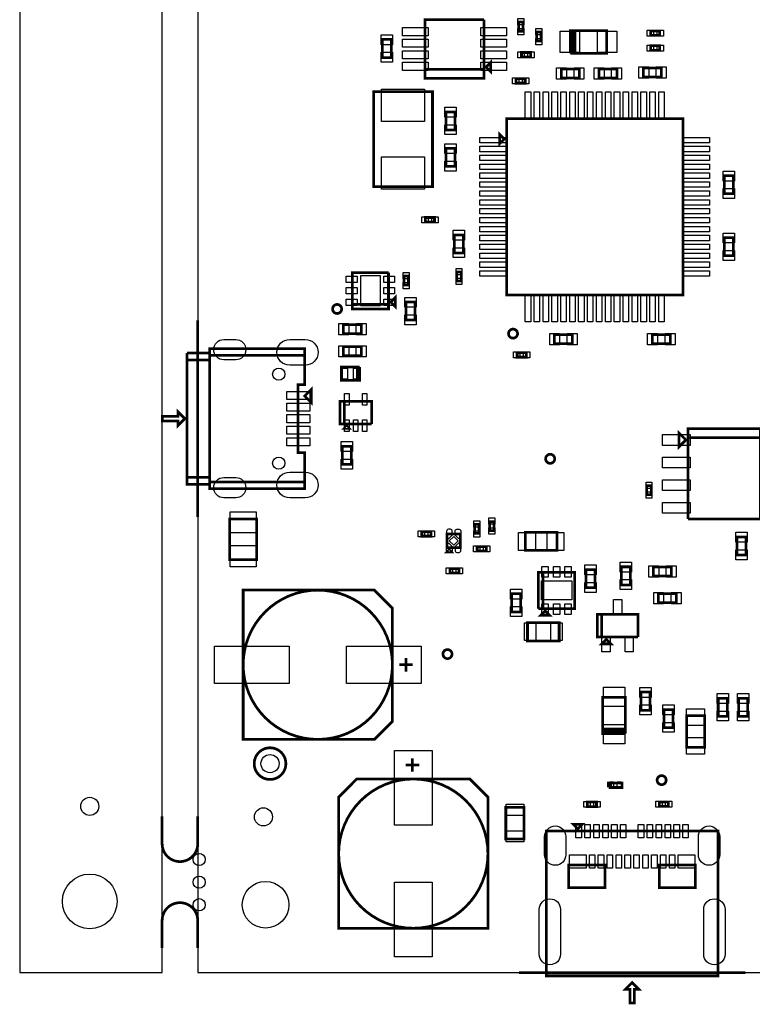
# Model space of a CAD drawing. Extents: x -394 to 5394, y -70 to 7790.
# Tile 1 of 15: x -394 to 1226, y -70 to 2107. Entities that reach past the tile are written whole.
import ezdxf

# ---------------------------------------------------------------- set-up
doc = ezdxf.new("R2010")
doc.units = 0
for name, color, linetype in [('BG_OUTLINE', 95, 'CONTINUOUS'), ('PG_ASSEMBLY_TOP', 120, 'CONTINUOUS'), ('PIN_TOP', 140, 'CONTINUOUS')]:
    doc.layers.add(name, color=color, linetype=linetype)

msp = doc.modelspace()

# ---------------------------------------------------------------- linework, layer by layer
at = {"layer": 'BG_OUTLINE'}
msp.add_lwpolyline([(-78.74, 7400), (-393.7, 7400), (-393.7, 0), (-78.74, 0), (-78.74, 7400)], dxfattribs=at)
msp.add_lwpolyline([(5000, 0), (5000, 7400), (0, 7400), (0, 0)], close=True, dxfattribs=at)
at = {"layer": 'BG_OUTLINE', "const_width": 6}
for points in [[(0, 1442.12), (0, 1007.12)], [(710.42, 0), (1210.42, 0)]]:
    msp.add_lwpolyline(points, dxfattribs=at)
for points in [[(-78.74, 345.43), (-78.74, 284.8, 0.414214), (-39.37, 245.43, 0.414214), (0, 284.8), (0, 345.43)], [(-78.74, 54.57), (-78.74, 115.2, -0.414214), (-39.37, 154.57, -0.414214), (0, 115.2), (0, 54.57)]]:
    msp.add_lwpolyline(points, format="xyb", dxfattribs=at)
at = {"layer": 'PG_ASSEMBLY_TOP', "const_width": 6}
for points in [[(502.65, 1996.91), (632.65, 1996.91), (632.65, 2106.91)], [(632.65, 2106.91), (502.65, 2106.91), (502.65, 1976.91), (632.65, 1976.91), (632.65, 1996.91), (502.65, 1996.91)], [(719.26, 2081.32), (719.26, 2101.32), (709.26, 2101.32), (709.26, 2081.32), (719.26, 2081.32)], [(759.26, 2059.28), (759.26, 2079.28), (749.26, 2079.28), (749.26, 2059.28), (759.26, 2059.28)], [(829.1, 2082.43), (834.1, 2082.43), (834.1, 2032.43), (829.1, 2032.43), (829.1, 2082.43), (824.1, 2082.43), (824.1, 2032.43)], [(824.1, 2032.43), (904.1, 2032.43), (904.1, 2082.43), (829.1, 2082.43)], [(1021.41, 2081.92), (1001.41, 2081.92), (1001.41, 2071.92), (1021.41, 2071.92), (1021.41, 2081.92)], [(407.92, 2062.97), (407.92, 2022.97), (427.92, 2022.97), (427.92, 2062.97), (407.92, 2062.97)], [(1021.41, 2048.92), (1001.41, 2048.92), (1001.41, 2038.92), (1021.41, 2038.92), (1021.41, 2048.92)], [(715.82, 2024.11), (735.82, 2024.11), (735.82, 2034.11), (715.82, 2034.11), (715.82, 2024.11)], [(637.65, 2001.91), (647.65, 1991.91), (647.65, 2011.91), (637.65, 2001.91)], [(1025.3, 2000.01), (985.3, 2000.01), (985.3, 1980.01), (1025.3, 1980.01), (1025.3, 2000.01)], [(803.63, 1977.69), (843.63, 1977.69), (843.63, 1997.69), (803.63, 1997.69), (803.63, 1977.69)], [(926.87, 1997.69), (886.87, 1997.69), (886.87, 1977.69), (926.87, 1977.69), (926.87, 1997.69)], [(723.98, 1976.29), (703.98, 1976.29), (703.98, 1966.29), (723.98, 1966.29), (723.98, 1976.29)], [(389.08, 1947.49), (389.08, 1737.49), (519.08, 1737.49), (519.08, 1947.49), (389.08, 1947.49)], [(569.08, 1862.78), (569.08, 1902.78), (549.08, 1902.78), (549.08, 1862.78), (569.08, 1862.78)], [(682.74, 1497.93), (1072.74, 1497.93), (1072.74, 1887.93), (682.74, 1887.93), (682.74, 1497.93)], [(677.74, 1842.93), (667.74, 1852.93), (667.74, 1832.93), (677.74, 1842.93)], [(549.08, 1822.2), (549.08, 1782.2), (569.08, 1782.2), (569.08, 1822.2), (549.08, 1822.2)], [(1164.15, 1761.75), (1164.15, 1721.75), (1184.15, 1721.75), (1184.15, 1761.75), (1164.15, 1761.75)], [(503.48, 1659.4), (523.48, 1659.4), (523.48, 1669.4), (503.48, 1669.4), (503.48, 1659.4)], [(587.33, 1590.93), (587.33, 1630.93), (567.33, 1630.93), (567.33, 1590.93), (587.33, 1590.93)], [(1184.15, 1584.74), (1184.15, 1624.74), (1164.15, 1624.74), (1164.15, 1584.74), (1184.15, 1584.74)], [(341.8, 1477.35), (421.8, 1477.35), (421.8, 1547.35)], [(421.8, 1547.35), (341.8, 1547.35), (341.8, 1467.35), (421.8, 1467.35), (421.8, 1477.35), (341.8, 1477.35)], [(582.74, 1528.93), (582.74, 1548.93), (572.74, 1548.93), (572.74, 1528.93), (582.74, 1528.93)], [(456, 1539.85), (456, 1519.85), (466, 1519.85), (466, 1539.85), (456, 1539.85)], [(426.8, 1482.35), (436.8, 1472.35), (436.8, 1492.35), (426.8, 1482.35)], [(460.6, 1482.55), (460.6, 1442.55), (480.6, 1442.55), (480.6, 1482.55), (460.6, 1482.55)], [(361.99, 1432.48), (321.99, 1432.48), (321.99, 1412.48), (361.99, 1412.48), (361.99, 1432.48)], [(828.45, 1410.22), (788.45, 1410.22), (788.45, 1390.22), (828.45, 1390.22), (828.45, 1410.22)], [(1044.98, 1410.22), (1004.98, 1410.22), (1004.98, 1390.22), (1044.98, 1390.22), (1044.98, 1410.22)], [(-23.62, 1354.62), (26.38, 1354.62), (26.38, 1369.62), (-23.62, 1369.62)], [(-23.62, 1369.62), (-23.62, 1079.62), (26.38, 1079.62), (26.38, 1069.62), (236.38, 1069.62), (236.38, 1084.62), (26.38, 1084.62)], [(26.38, 1364.62), (236.38, 1364.62), (236.38, 1379.62), (26.38, 1379.62), (26.38, 1079.62)], [(361.99, 1383.48), (321.99, 1383.48), (321.99, 1363.48), (361.99, 1363.48), (361.99, 1383.48)], [(726.24, 1370.55), (706.24, 1370.55), (706.24, 1360.55), (726.24, 1360.55), (726.24, 1370.55)], [(-23.62, 1094.62), (26.38, 1094.62), (26.38, 1354.62), (-23.62, 1354.62)], [(26.38, 1084.62), (236.38, 1084.62), (236.38, 1149.62), (221.38, 1149.62), (221.38, 1299.62), (236.38, 1299.62), (236.38, 1364.62), (26.38, 1364.62)], [(357.84, 1339.06), (317.84, 1339.06), (317.84, 1309.06), (352.84, 1309.06), (352.84, 1339.06)], [(352.84, 1339.06), (352.84, 1309.06), (357.84, 1309.06), (357.84, 1339.06)], [(236.38, 1274.62), (251.38, 1289.62), (251.38, 1259.62), (236.38, 1274.62)], [(384.25, 1213.04), (384.25, 1263.04), (314.25, 1263.04), (314.25, 1213.04), (324.25, 1213.04), (324.25, 1263.04)], [(324.25, 1263.04), (324.25, 1213.04), (384.25, 1213.04)], [(-28.62, 1224.62), (-43.62, 1239.62), (-43.62, 1229.62), (-78.62, 1229.62), (-78.62, 1219.62), (-43.62, 1219.62), (-43.62, 1209.62), (-28.62, 1224.62)], [(329.25, 1208.04), (324.25, 1203.04), (334.25, 1203.04), (329.25, 1208.04)], [(1079.26, 1177.59), (1064.26, 1192.59), (1064.26, 1162.59), (1079.26, 1177.59)], [(1084.26, 1002.59), (1244.26, 1002.59), (1244.26, 1202.59), (1084.26, 1202.59), (1084.26, 1182.59), (1244.26, 1182.59)], [(1244.26, 1182.59), (1084.26, 1182.59), (1084.26, 1002.59)], [(319.57, 1163.62), (319.57, 1123.62), (339.57, 1123.62), (339.57, 1163.62), (319.57, 1163.62)], [(26.38, 1079.62), (26.38, 1094.62), (-23.62, 1094.62)], [(1002.81, 1056.57), (1002.81, 1076.57), (992.81, 1076.57), (992.81, 1056.57), (1002.81, 1056.57)], [(130.51, 912.96), (130.51, 1002.96), (70.51, 1002.96), (70.51, 912.96), (130.51, 912.96)], [(622.2, 970.87), (622.2, 990.87), (612.2, 990.87), (612.2, 970.87), (622.2, 970.87)], [(655.2, 977.08), (655.2, 997.08), (645.2, 997.08), (645.2, 977.08), (655.2, 977.08)], [(495.43, 964.89), (515.43, 964.89), (515.43, 974.89), (495.43, 974.89), (495.43, 964.89)], [(580.9, 939.54), (580.9, 969.54), (550.9, 969.54), (550.9, 939.54), (580.9, 939.54)], [(724.52, 933.31), (794.52, 933.31), (794.52, 973.31), (724.52, 973.31), (724.52, 933.31)], [(1192.43, 963.1), (1192.43, 923.1), (1212.43, 923.1), (1212.43, 963.1), (1192.43, 963.1)], [(550.9, 929.54), (560.9, 929.54), (555.9, 934.54), (550.9, 929.54)], [(617.82, 931.9), (637.82, 931.9), (637.82, 941.9), (617.82, 941.9), (617.82, 931.9)], [(557.47, 883.21), (577.47, 883.21), (577.47, 893.21), (557.47, 893.21), (557.47, 883.21)], [(878.6, 850.94), (878.6, 890.94), (858.6, 890.94), (858.6, 850.94), (878.6, 850.94)], [(956.43, 857.1), (956.43, 897.1), (936.43, 897.1), (936.43, 857.1), (956.43, 857.1)], [(1007.43, 876.98), (1047.43, 876.98), (1047.43, 896.98), (1007.43, 896.98), (1007.43, 876.98)], [(753.25, 804.75), (753.25, 884.75), (833.25, 884.75), (833.25, 804.75), (763.25, 804.75), (763.25, 884.75)], [(763.25, 884.75), (763.25, 804.75), (753.25, 804.75)], [(390.46, 845.54), (100.46, 845.54), (100.46, 515.54), (390.46, 515.54), (430.46, 555.54), (430.46, 805.54), (390.46, 845.54)], [(714.24, 797.44), (714.24, 837.44), (694.24, 837.44), (694.24, 797.44), (714.24, 797.44)], [(1018.36, 817.98), (1058.36, 817.98), (1058.36, 837.98), (1018.36, 837.98), (1018.36, 817.98)], [(768.25, 799.75), (758.25, 789.75), (778.25, 789.75), (768.25, 799.75)], [(973.32, 741.84), (973.32, 791.84), (883.32, 791.84), (883.32, 741.84), (893.32, 741.84), (893.32, 791.84)], [(893.32, 791.84), (893.32, 741.84), (973.32, 741.84)], [(729.12, 733.41), (799.12, 733.41), (799.12, 773.41), (729.12, 773.41), (729.12, 733.41)], [(903.32, 736.84), (893.32, 726.84), (913.32, 726.84), (903.32, 736.84)], [(460.46, 665.54), (460.46, 695.54)], [(445.46, 680.54), (475.46, 680.54)], [(945.45, 528.33), (945.45, 608.33), (895.45, 608.33), (895.45, 533.33)], [(1000.1, 580.12), (1000.1, 620.12), (980.1, 620.12), (980.1, 580.12), (1000.1, 580.12)], [(1170.71, 566.54), (1170.71, 606.54), (1150.71, 606.54), (1150.71, 566.54), (1170.71, 566.54)], [(1215.71, 566.54), (1215.71, 606.54), (1195.71, 606.54), (1195.71, 566.54), (1215.71, 566.54)], [(1030.71, 581.54), (1030.71, 541.54), (1050.71, 541.54), (1050.71, 581.54), (1030.71, 581.54)], [(1080.71, 568.05), (1080.71, 498.05), (1120.71, 498.05), (1120.71, 568.05), (1080.71, 568.05)], [(895.45, 533.33), (895.45, 538.33), (945.45, 538.33), (945.45, 533.33), (895.45, 533.33), (895.45, 528.33), (945.45, 528.33)], [(489.59, 459.05), (459.59, 459.05)], [(474.59, 444.05), (474.59, 474.05)], [(311.59, 388.05), (311.59, 98.05), (641.59, 98.05), (641.59, 388.05), (601.59, 428.05), (351.59, 428.05), (311.59, 388.05)], [(908.23, 409.25), (938.23, 409.25), (938.23, 419.25), (913.23, 419.25), (913.23, 409.25)], [(913.23, 409.25), (913.23, 419.25), (908.23, 419.25), (908.23, 409.25)], [(881.69, 377), (861.69, 377), (861.69, 367), (881.69, 367), (881.69, 377)], [(1020.5, 367.42), (1040.5, 367.42), (1040.5, 377.42), (1020.5, 377.42), (1020.5, 367.42)], [(721.22, 295.41), (721.22, 365.41), (681.22, 365.41), (681.22, 295.41), (721.22, 295.41)], [(840.42, 317.91), (830.42, 327.91), (850.42, 327.91), (840.42, 317.91)], [(770.42, -7.09), (1150.42, -7.09), (1150.42, 312.91), (770.42, 312.91), (770.42, -7.09)], [(820.42, 187.91), (900.42, 187.91), (900.42, 237.91), (820.42, 237.91), (820.42, 187.91)], [(1020.42, 187.91), (1100.42, 187.91), (1100.42, 237.91), (1020.42, 237.91), (1020.42, 187.91)], [(955.42, -37.09), (955.42, -67.09), (965.42, -67.09), (965.42, -37.09), (975.42, -37.09), (960.42, -22.09), (945.42, -37.09), (955.42, -37.09)]]:
    msp.add_lwpolyline(points, dxfattribs=at)
for points in [[(318.14, 1467.1, 1), (298.14, 1467.1, 1), (318.14, 1467.1)], [(707.09, 1412.61, 1), (687.09, 1412.61, 1), (707.09, 1412.61)], [(789.24, 1135.9, 1), (769.24, 1135.9, 1), (789.24, 1135.9)], [(430.46, 680.54, 1), (100.46, 680.54, 1), (430.46, 680.54)], [(562.18, 704.15, 1), (542.18, 704.15, 1), (562.18, 704.15)], [(194.84, 462, 1), (124.84, 462, 1), (194.84, 462)], [(1035.68, 425.47, 1), (1015.68, 425.47, 1), (1035.68, 425.47)], [(641.59, 263.05, 1), (311.59, 263.05, 1), (641.59, 263.05)]]:
    msp.add_lwpolyline(points, format="xyb", dxfattribs=at)
at = {"layer": 'PIN_TOP'}
for points in [[(720.76, 2095.34), (707.76, 2095.34), (707.76, 2109.34), (720.76, 2109.34)], [(405.42, 2073.26), (430.42, 2073.26), (430.42, 2051.26), (405.42, 2051.26)], [(452.54, 2089.3), (509.54, 2089.3), (509.54, 2071.3), (452.54, 2071.3)], [(682.76, 2071.3), (625.76, 2071.3), (625.76, 2089.3), (682.76, 2089.3)], [(720.76, 2073.3), (707.76, 2073.3), (707.76, 2087.3), (720.76, 2087.3)], [(760.76, 2073.3), (747.76, 2073.3), (747.76, 2087.3), (760.76, 2087.3)], [(844.26, 2033.93), (801.26, 2033.93), (801.26, 2080.93), (844.26, 2080.93)], [(926.94, 2033.93), (883.94, 2033.93), (883.94, 2080.93), (926.94, 2080.93)], [(1007.39, 2083.42), (1007.39, 2070.42), (993.39, 2070.42), (993.39, 2083.42)], [(1029.43, 2083.42), (1029.43, 2070.42), (1015.43, 2070.42), (1015.43, 2083.42)], [(452.54, 2063.71), (509.54, 2063.71), (509.54, 2045.71), (452.54, 2045.71)], [(682.76, 2045.71), (625.76, 2045.71), (625.76, 2063.71), (682.76, 2063.71)], [(760.76, 2051.26), (747.76, 2051.26), (747.76, 2065.26), (760.76, 2065.26)], [(1007.39, 2050.42), (1007.39, 2037.42), (993.39, 2037.42), (993.39, 2050.42)], [(1029.43, 2050.42), (1029.43, 2037.42), (1015.43, 2037.42), (1015.43, 2050.42)], [(405.42, 2034.68), (430.42, 2034.68), (430.42, 2012.68), (405.42, 2012.68)], [(452.54, 2038.11), (509.54, 2038.11), (509.54, 2020.11), (452.54, 2020.11)], [(682.76, 2020.11), (625.76, 2020.11), (625.76, 2038.11), (682.76, 2038.11)], [(707.8, 2022.61), (707.8, 2035.61), (721.8, 2035.61), (721.8, 2022.61)], [(729.84, 2022.61), (729.84, 2035.61), (743.84, 2035.61), (743.84, 2022.61)], [(452.54, 2012.52), (509.54, 2012.52), (509.54, 1994.52), (452.54, 1994.52)], [(682.76, 1994.52), (625.76, 1994.52), (625.76, 2012.52), (682.76, 2012.52)], [(793.34, 1975.19), (793.34, 2000.19), (815.34, 2000.19), (815.34, 1975.19)], [(831.92, 1975.19), (831.92, 2000.19), (853.92, 2000.19), (853.92, 1975.19)], [(898.58, 2000.19), (898.58, 1975.19), (876.58, 1975.19), (876.58, 2000.19)], [(937.16, 2000.19), (937.16, 1975.19), (915.16, 1975.19), (915.16, 2000.19)], [(997.01, 2002.51), (997.01, 1977.51), (975.01, 1977.51), (975.01, 2002.51)], [(1035.59, 2002.51), (1035.59, 1977.51), (1013.59, 1977.51), (1013.59, 2002.51)], [(709.96, 1977.79), (709.96, 1964.79), (695.96, 1964.79), (695.96, 1977.79)], [(732, 1977.79), (732, 1964.79), (718, 1964.79), (718, 1977.79)], [(406.58, 1952.79), (501.58, 1952.79), (501.58, 1881.79), (406.58, 1881.79)], [(736.1, 1887.84), (724.1, 1887.84), (724.1, 1946.84), (736.1, 1946.84)], [(755.79, 1887.84), (743.79, 1887.84), (743.79, 1946.84), (755.79, 1946.84)], [(775.47, 1887.84), (763.47, 1887.84), (763.47, 1946.84), (775.47, 1946.84)], [(795.16, 1887.84), (783.16, 1887.84), (783.16, 1946.84), (795.16, 1946.84)], [(814.84, 1887.84), (802.84, 1887.84), (802.84, 1946.84), (814.84, 1946.84)], [(834.53, 1887.84), (822.53, 1887.84), (822.53, 1946.84), (834.53, 1946.84)], [(854.21, 1887.84), (842.21, 1887.84), (842.21, 1946.84), (854.21, 1946.84)], [(873.9, 1887.84), (861.9, 1887.84), (861.9, 1946.84), (873.9, 1946.84)], [(893.58, 1887.84), (881.58, 1887.84), (881.58, 1946.84), (893.58, 1946.84)], [(913.27, 1887.84), (901.27, 1887.84), (901.27, 1946.84), (913.27, 1946.84)], [(932.95, 1887.84), (920.95, 1887.84), (920.95, 1946.84), (932.95, 1946.84)], [(952.64, 1887.84), (940.64, 1887.84), (940.64, 1946.84), (952.64, 1946.84)], [(972.32, 1887.84), (960.32, 1887.84), (960.32, 1946.84), (972.32, 1946.84)], [(992.01, 1887.84), (980.01, 1887.84), (980.01, 1946.84), (992.01, 1946.84)], [(1011.69, 1887.84), (999.69, 1887.84), (999.69, 1946.84), (1011.69, 1946.84)], [(1031.38, 1887.84), (1019.38, 1887.84), (1019.38, 1946.84), (1031.38, 1946.84)], [(571.58, 1891.07), (546.58, 1891.07), (546.58, 1913.07), (571.58, 1913.07)], [(571.58, 1852.49), (546.58, 1852.49), (546.58, 1874.49), (571.58, 1874.49)], [(546.58, 1832.49), (571.58, 1832.49), (571.58, 1810.49), (546.58, 1810.49)], [(623.83, 1834.57), (623.83, 1846.57), (682.83, 1846.57), (682.83, 1834.57)], [(1072.65, 1834.57), (1072.65, 1846.57), (1131.65, 1846.57), (1131.65, 1834.57)], [(623.83, 1814.88), (623.83, 1826.88), (682.83, 1826.88), (682.83, 1814.88)], [(623.83, 1795.2), (623.83, 1807.2), (682.83, 1807.2), (682.83, 1795.2)], [(1072.65, 1814.88), (1072.65, 1826.88), (1131.65, 1826.88), (1131.65, 1814.88)], [(1072.65, 1795.2), (1072.65, 1807.2), (1131.65, 1807.2), (1131.65, 1795.2)], [(406.58, 1803.19), (501.58, 1803.19), (501.58, 1732.19), (406.58, 1732.19)], [(546.58, 1793.91), (571.58, 1793.91), (571.58, 1771.91), (546.58, 1771.91)], [(623.83, 1775.51), (623.83, 1787.51), (682.83, 1787.51), (682.83, 1775.51)], [(1072.65, 1775.51), (1072.65, 1787.51), (1131.65, 1787.51), (1131.65, 1775.51)], [(623.83, 1755.83), (623.83, 1767.83), (682.83, 1767.83), (682.83, 1755.83)], [(1072.65, 1755.83), (1072.65, 1767.83), (1131.65, 1767.83), (1131.65, 1755.83)], [(1161.65, 1772.04), (1186.65, 1772.04), (1186.65, 1750.04), (1161.65, 1750.04)], [(623.83, 1736.14), (623.83, 1748.14), (682.83, 1748.14), (682.83, 1736.14)], [(1072.65, 1736.14), (1072.65, 1748.14), (1131.65, 1748.14), (1131.65, 1736.14)], [(623.83, 1716.46), (623.83, 1728.46), (682.83, 1728.46), (682.83, 1716.46)], [(1072.65, 1716.46), (1072.65, 1728.46), (1131.65, 1728.46), (1131.65, 1716.46)], [(1161.65, 1733.46), (1186.65, 1733.46), (1186.65, 1711.46), (1161.65, 1711.46)], [(623.83, 1696.77), (623.83, 1708.77), (682.83, 1708.77), (682.83, 1696.77)], [(1072.65, 1696.77), (1072.65, 1708.77), (1131.65, 1708.77), (1131.65, 1696.77)], [(623.83, 1677.09), (623.83, 1689.09), (682.83, 1689.09), (682.83, 1677.09)], [(1072.65, 1677.09), (1072.65, 1689.09), (1131.65, 1689.09), (1131.65, 1677.09)], [(495.46, 1657.9), (495.46, 1670.9), (509.46, 1670.9), (509.46, 1657.9)], [(517.5, 1657.9), (517.5, 1670.9), (531.5, 1670.9), (531.5, 1657.9)], [(623.83, 1657.4), (623.83, 1669.4), (682.83, 1669.4), (682.83, 1657.4)], [(1072.65, 1657.4), (1072.65, 1669.4), (1131.65, 1669.4), (1131.65, 1657.4)], [(589.83, 1619.22), (564.83, 1619.22), (564.83, 1641.22), (589.83, 1641.22)], [(623.83, 1637.72), (623.83, 1649.72), (682.83, 1649.72), (682.83, 1637.72)], [(1072.65, 1637.72), (1072.65, 1649.72), (1131.65, 1649.72), (1131.65, 1637.72)], [(1186.65, 1613.03), (1161.65, 1613.03), (1161.65, 1635.03), (1186.65, 1635.03)], [(623.83, 1618.03), (623.83, 1630.03), (682.83, 1630.03), (682.83, 1618.03)], [(1072.65, 1618.03), (1072.65, 1630.03), (1131.65, 1630.03), (1131.65, 1618.03)], [(589.83, 1580.64), (564.83, 1580.64), (564.83, 1602.64), (589.83, 1602.64)], [(623.83, 1598.35), (623.83, 1610.35), (682.83, 1610.35), (682.83, 1598.35)], [(623.83, 1578.66), (623.83, 1590.66), (682.83, 1590.66), (682.83, 1578.66)], [(1072.65, 1598.35), (1072.65, 1610.35), (1131.65, 1610.35), (1131.65, 1598.35)], [(1072.65, 1578.66), (1072.65, 1590.66), (1131.65, 1590.66), (1131.65, 1578.66)], [(1186.65, 1574.45), (1161.65, 1574.45), (1161.65, 1596.45), (1186.65, 1596.45)], [(623.83, 1558.98), (623.83, 1570.98), (682.83, 1570.98), (682.83, 1558.98)], [(1072.65, 1558.98), (1072.65, 1570.98), (1131.65, 1570.98), (1131.65, 1558.98)], [(454.5, 1547.87), (467.5, 1547.87), (467.5, 1533.87), (454.5, 1533.87)], [(584.24, 1542.95), (571.24, 1542.95), (571.24, 1556.95), (584.24, 1556.95)], [(623.83, 1539.29), (623.83, 1551.29), (682.83, 1551.29), (682.83, 1539.29)], [(1072.65, 1539.29), (1072.65, 1551.29), (1131.65, 1551.29), (1131.65, 1539.29)], [(352.46, 1539.94), (352.46, 1525.94), (328.46, 1525.94), (328.46, 1539.94)], [(403.3, 1540.85), (403.3, 1473.85), (360.3, 1473.85), (360.3, 1540.85)], [(435.14, 1539.94), (435.14, 1525.94), (411.14, 1525.94), (411.14, 1539.94)], [(454.5, 1525.83), (467.5, 1525.83), (467.5, 1511.83), (454.5, 1511.83)], [(584.24, 1520.91), (571.24, 1520.91), (571.24, 1534.91), (584.24, 1534.91)], [(352.46, 1514.35), (352.46, 1500.35), (328.46, 1500.35), (328.46, 1514.35)], [(435.14, 1514.35), (435.14, 1500.35), (411.14, 1500.35), (411.14, 1514.35)], [(352.46, 1488.76), (352.46, 1474.76), (328.46, 1474.76), (328.46, 1488.76)], [(435.14, 1488.76), (435.14, 1474.76), (411.14, 1474.76), (411.14, 1488.76)], [(458.1, 1492.84), (483.1, 1492.84), (483.1, 1470.84), (458.1, 1470.84)], [(736.1, 1439.02), (724.1, 1439.02), (724.1, 1498.02), (736.1, 1498.02)], [(755.79, 1439.02), (743.79, 1439.02), (743.79, 1498.02), (755.79, 1498.02)], [(775.47, 1439.02), (763.47, 1439.02), (763.47, 1498.02), (775.47, 1498.02)], [(795.16, 1439.02), (783.16, 1439.02), (783.16, 1498.02), (795.16, 1498.02)], [(814.84, 1439.02), (802.84, 1439.02), (802.84, 1498.02), (814.84, 1498.02)], [(834.53, 1439.02), (822.53, 1439.02), (822.53, 1498.02), (834.53, 1498.02)], [(854.21, 1439.02), (842.21, 1439.02), (842.21, 1498.02), (854.21, 1498.02)], [(873.9, 1439.02), (861.9, 1439.02), (861.9, 1498.02), (873.9, 1498.02)], [(893.58, 1439.02), (881.58, 1439.02), (881.58, 1498.02), (893.58, 1498.02)], [(913.27, 1439.02), (901.27, 1439.02), (901.27, 1498.02), (913.27, 1498.02)], [(932.95, 1439.02), (920.95, 1439.02), (920.95, 1498.02), (932.95, 1498.02)], [(952.64, 1439.02), (940.64, 1439.02), (940.64, 1498.02), (952.64, 1498.02)], [(972.32, 1439.02), (960.32, 1439.02), (960.32, 1498.02), (972.32, 1498.02)], [(992.01, 1439.02), (980.01, 1439.02), (980.01, 1498.02), (992.01, 1498.02)], [(1011.69, 1439.02), (999.69, 1439.02), (999.69, 1498.02), (1011.69, 1498.02)], [(1031.38, 1439.02), (1019.38, 1439.02), (1019.38, 1498.02), (1031.38, 1498.02)], [(458.1, 1454.26), (483.1, 1454.26), (483.1, 1432.26), (458.1, 1432.26)], [(333.7, 1434.98), (333.7, 1409.98), (311.7, 1409.98), (311.7, 1434.98)], [(372.28, 1434.98), (372.28, 1409.98), (350.28, 1409.98), (350.28, 1434.98)], [(800.16, 1412.72), (800.16, 1387.72), (778.16, 1387.72), (778.16, 1412.72)], [(838.74, 1412.72), (838.74, 1387.72), (816.74, 1387.72), (816.74, 1412.72)], [(1016.69, 1412.72), (1016.69, 1387.72), (994.69, 1387.72), (994.69, 1412.72)], [(1055.27, 1412.72), (1055.27, 1387.72), (1033.27, 1387.72), (1033.27, 1412.72)], [(333.7, 1385.98), (333.7, 1360.98), (311.7, 1360.98), (311.7, 1385.98)], [(372.28, 1385.98), (372.28, 1360.98), (350.28, 1360.98), (350.28, 1385.98)], [(712.22, 1372.05), (712.22, 1359.05), (698.22, 1359.05), (698.22, 1372.05)], [(734.26, 1372.05), (734.26, 1359.05), (720.26, 1359.05), (720.26, 1372.05)], [(331.45, 1336.06), (331.45, 1312.06), (317.45, 1312.06), (317.45, 1336.06)], [(358.23, 1336.06), (358.23, 1312.06), (344.23, 1312.06), (344.23, 1336.06)], [(196.94, 1284.8), (247.94, 1284.8), (247.94, 1266.8), (196.94, 1266.8)], [(334.57, 1254.17), (324.57, 1254.17), (324.57, 1280.17), (334.57, 1280.17)], [(373.93, 1254.17), (363.93, 1254.17), (363.93, 1280.17), (373.93, 1280.17)], [(196.94, 1259.21), (247.94, 1259.21), (247.94, 1241.21), (196.94, 1241.21)], [(196.94, 1233.62), (247.94, 1233.62), (247.94, 1215.62), (196.94, 1215.62)], [(334.57, 1195.91), (324.57, 1195.91), (324.57, 1221.91), (334.57, 1221.91)], [(354.25, 1195.91), (344.25, 1195.91), (344.25, 1221.91), (354.25, 1221.91)], [(373.93, 1195.91), (363.93, 1195.91), (363.93, 1221.91), (373.93, 1221.91)], [(196.94, 1208.03), (247.94, 1208.03), (247.94, 1190.03), (196.94, 1190.03)], [(196.94, 1182.44), (247.94, 1182.44), (247.94, 1164.44), (196.94, 1164.44)], [(1027.46, 1165.59), (1027.46, 1189.59), (1088.46, 1189.59), (1088.46, 1165.59)], [(317.07, 1173.91), (342.07, 1173.91), (342.07, 1151.91), (317.07, 1151.91)], [(317.07, 1135.33), (342.07, 1135.33), (342.07, 1113.33), (317.07, 1113.33)], [(1027.46, 1115.59), (1027.46, 1139.59), (1088.46, 1139.59), (1088.46, 1115.59)], [(1027.46, 1065.59), (1027.46, 1089.59), (1088.46, 1089.59), (1088.46, 1065.59)], [(1004.31, 1070.59), (991.31, 1070.59), (991.31, 1084.59), (1004.31, 1084.59)], [(1004.31, 1048.55), (991.31, 1048.55), (991.31, 1062.55), (1004.31, 1062.55)], [(1027.46, 1015.59), (1027.46, 1039.59), (1088.46, 1039.59), (1088.46, 1015.59)], [(129.01, 971.86), (72.01, 971.86), (72.01, 1018.86), (129.01, 1018.86)], [(656.7, 991.1), (643.7, 991.1), (643.7, 1005.1), (656.7, 1005.1)], [(623.7, 984.89), (610.7, 984.89), (610.7, 998.89), (623.7, 998.89)], [(656.7, 969.06), (643.7, 969.06), (643.7, 983.06), (656.7, 983.06)], [(487.41, 963.39), (487.41, 976.39), (501.41, 976.39), (501.41, 963.39)], [(509.45, 963.39), (509.45, 976.39), (523.45, 976.39), (523.45, 963.39)], [(575.8, 954.54), (565.9, 944.64), (556, 954.54), (565.9, 964.44)], [(623.7, 962.85), (610.7, 962.85), (610.7, 976.85), (623.7, 976.85)], [(709.52, 933.31), (709.52, 973.31), (746.52, 973.31), (746.52, 933.31)], [(772.52, 933.31), (772.52, 973.31), (809.52, 973.31), (809.52, 933.31)], [(1189.93, 973.39), (1214.93, 973.39), (1214.93, 951.39), (1189.93, 951.39)], [(129.01, 897.06), (72.01, 897.06), (72.01, 944.06), (129.01, 944.06)], [(609.8, 930.4), (609.8, 943.4), (623.8, 943.4), (623.8, 930.4)], [(631.84, 930.4), (631.84, 943.4), (645.84, 943.4), (645.84, 930.4)], [(1189.93, 934.81), (1214.93, 934.81), (1214.93, 912.81), (1189.93, 912.81)], [(549.45, 881.71), (549.45, 894.71), (563.45, 894.71), (563.45, 881.71)], [(571.49, 881.71), (571.49, 894.71), (585.49, 894.71), (585.49, 881.71)], [(774.66, 874.09), (760.66, 874.09), (760.66, 898.09), (774.66, 898.09)], [(800.25, 874.09), (786.25, 874.09), (786.25, 898.09), (800.25, 898.09)], [(825.84, 874.09), (811.84, 874.09), (811.84, 898.09), (825.84, 898.09)], [(881.1, 879.23), (856.1, 879.23), (856.1, 901.23), (881.1, 901.23)], [(958.93, 885.39), (933.93, 885.39), (933.93, 907.39), (958.93, 907.39)], [(997.14, 874.48), (997.14, 899.48), (1019.14, 899.48), (1019.14, 874.48)], [(1035.72, 874.48), (1035.72, 899.48), (1057.72, 899.48), (1057.72, 874.48)], [(826.75, 823.75), (759.75, 823.75), (759.75, 865.75), (826.75, 865.75)], [(881.1, 840.65), (856.1, 840.65), (856.1, 862.65), (881.1, 862.65)], [(958.93, 846.81), (933.93, 846.81), (933.93, 868.81), (958.93, 868.81)], [(716.74, 825.73), (691.74, 825.73), (691.74, 847.73), (716.74, 847.73)], [(1008.07, 815.48), (1008.07, 840.48), (1030.07, 840.48), (1030.07, 815.48)], [(1046.65, 815.48), (1046.65, 840.48), (1068.65, 840.48), (1068.65, 815.48)], [(716.74, 787.15), (691.74, 787.15), (691.74, 809.15), (716.74, 809.15)], [(774.66, 791.41), (760.66, 791.41), (760.66, 815.41), (774.66, 815.41)], [(800.25, 791.41), (786.25, 791.41), (786.25, 815.41), (800.25, 815.41)], [(825.84, 791.41), (811.84, 791.41), (811.84, 815.41), (825.84, 815.41)], [(919.32, 824.68), (937.32, 824.68), (937.32, 791.68), (919.32, 791.68)], [(722.49, 733.91), (722.49, 772.91), (747.49, 772.91), (747.49, 733.91)], [(780.75, 733.91), (780.75, 772.91), (805.75, 772.91), (805.75, 733.91)], [(893.73, 742), (911.73, 742), (911.73, 709), (893.73, 709)], [(944.91, 742), (962.91, 742), (962.91, 709), (944.91, 709)], [(202.29, 722.04), (202.29, 639.04), (37.29, 639.04), (37.29, 722.04)], [(493.63, 722.04), (493.63, 639.04), (328.63, 639.04), (328.63, 722.04)], [(943.95, 631.17), (943.95, 588.17), (896.95, 588.17), (896.95, 631.17)], [(1002.6, 608.41), (977.6, 608.41), (977.6, 630.41), (1002.6, 630.41)], [(1173.21, 594.83), (1148.21, 594.83), (1148.21, 616.83), (1173.21, 616.83)], [(1218.21, 594.83), (1193.21, 594.83), (1193.21, 616.83), (1218.21, 616.83)], [(1002.6, 569.83), (977.6, 569.83), (977.6, 591.83), (1002.6, 591.83)], [(1028.21, 591.83), (1053.21, 591.83), (1053.21, 569.83), (1028.21, 569.83)], [(1080.71, 583.05), (1120.71, 583.05), (1120.71, 546.05), (1080.71, 546.05)], [(1173.21, 556.25), (1148.21, 556.25), (1148.21, 578.25), (1173.21, 578.25)], [(1218.21, 556.25), (1193.21, 556.25), (1193.21, 578.25), (1218.21, 578.25)], [(943.95, 548.49), (943.95, 505.49), (896.95, 505.49), (896.95, 548.49)], [(1028.21, 553.25), (1053.21, 553.25), (1053.21, 531.25), (1028.21, 531.25)], [(1080.71, 520.05), (1120.71, 520.05), (1120.71, 483.05), (1080.71, 483.05)], [(435.09, 491.22), (518.09, 491.22), (518.09, 326.22), (435.09, 326.22)], [(910.07, 406.75), (910.07, 421.75), (919.07, 421.75), (919.07, 406.75)], [(927.39, 406.75), (927.39, 421.75), (936.39, 421.75), (936.39, 406.75)], [(720.72, 347.04), (681.72, 347.04), (681.72, 372.04), (720.72, 372.04)], [(867.67, 378.5), (867.67, 365.5), (853.67, 365.5), (853.67, 378.5)], [(889.71, 378.5), (889.71, 365.5), (875.71, 365.5), (875.71, 378.5)], [(1012.48, 365.92), (1012.48, 378.92), (1026.48, 378.92), (1026.48, 365.92)], [(1034.52, 365.92), (1034.52, 378.92), (1048.52, 378.92), (1048.52, 365.92)], [(836.31, 297.59), (836.31, 327.59), (848.31, 327.59), (848.31, 297.59)], [(856, 297.59), (856, 327.59), (868, 327.59), (868, 297.59)], [(875.68, 297.59), (875.68, 327.59), (887.68, 327.59), (887.68, 297.59)], [(895.36, 297.59), (895.36, 327.59), (907.36, 327.59), (907.36, 297.59)], [(915.05, 297.59), (915.05, 327.59), (927.05, 327.59), (927.05, 297.59)], [(934.74, 297.59), (934.74, 327.59), (946.74, 327.59), (946.74, 297.59)], [(974.1, 297.59), (974.1, 327.59), (986.1, 327.59), (986.1, 297.59)], [(993.79, 297.59), (993.79, 327.59), (1005.79, 327.59), (1005.79, 297.59)], [(1013.48, 297.59), (1013.48, 327.59), (1025.48, 327.59), (1025.48, 297.59)], [(1033.16, 297.59), (1033.16, 327.59), (1045.16, 327.59), (1045.16, 297.59)], [(1052.84, 297.59), (1052.84, 327.59), (1064.84, 327.59), (1064.84, 297.59)], [(1072.53, 297.59), (1072.53, 327.59), (1084.53, 327.59), (1084.53, 297.59)], [(720.72, 288.78), (681.72, 288.78), (681.72, 313.78), (720.72, 313.78)], [(858.84, 230.67), (821.84, 230.67), (821.84, 260.67), (858.84, 260.67)], [(865.84, 230.67), (865.84, 260.67), (877.84, 260.67), (877.84, 230.67)], [(885.52, 230.67), (885.52, 260.67), (897.52, 260.67), (897.52, 230.67)], [(905.21, 230.67), (905.21, 260.67), (917.21, 260.67), (917.21, 230.67)], [(924.89, 230.67), (924.89, 260.67), (936.89, 260.67), (936.89, 230.67)], [(944.58, 230.67), (944.58, 260.67), (956.58, 260.67), (956.58, 230.67)], [(964.26, 230.67), (964.26, 260.67), (976.26, 260.67), (976.26, 230.67)], [(983.95, 230.67), (983.95, 260.67), (995.95, 260.67), (995.95, 230.67)], [(1003.63, 230.67), (1003.63, 260.67), (1015.63, 260.67), (1015.63, 230.67)], [(1023.32, 230.67), (1023.32, 260.67), (1035.32, 260.67), (1035.32, 230.67)], [(1043, 230.67), (1043, 260.67), (1055, 260.67), (1055, 230.67)], [(1099, 230.67), (1062, 230.67), (1062, 260.67), (1099, 260.67)], [(435.09, 199.88), (518.09, 199.88), (518.09, 34.88), (435.09, 34.88)]]:
    msp.add_lwpolyline(points, close=True, dxfattribs=at)
for points in [[(83.87, 1354.68), (57.87, 1354.68, -1), (57.87, 1399.68), (83.87, 1399.68, -1)], [(237.47, 1342.77), (203.47, 1342.77, -1), (203.47, 1399.77), (237.47, 1399.77, -1)], [(83.87, 1049.56), (57.87, 1049.56, -1), (57.87, 1094.56), (83.87, 1094.56, -1)], [(237.47, 1049.47), (203.47, 1049.47, -1), (203.47, 1106.47), (237.47, 1106.47, -1)], [(562.78, 967.09), (562.78, 976.19, 0.414356), (558.81, 980.16), (554.09, 980.16, 0.414356), (550.12, 976.19), (550.12, 959.62), (555.31, 959.62)], [(569.02, 967.09), (569.02, 976.19, -0.414356), (572.99, 980.16), (577.71, 980.16, -0.414356), (581.68, 976.19), (581.68, 959.62), (576.49, 959.62)], [(562.78, 941.99), (562.78, 932.89, -0.414356), (558.81, 928.92), (554.09, 928.92, -0.414356), (550.12, 932.89), (550.12, 949.46), (555.31, 949.46)], [(569.02, 941.99), (569.02, 932.89, 0.414356), (572.99, 928.92), (577.71, 928.92, 0.414356), (581.68, 932.89), (581.68, 949.46), (576.49, 949.46)], [(813.84, 300.7), (813.84, 260.7, -1), (766.84, 260.7), (766.84, 300.7, -1)], [(1154, 300.7), (1154, 260.7, -1), (1107, 260.7), (1107, 300.7, -1)], [(802.03, 139.68), (802.03, 40.68, -1), (755.03, 40.68), (755.03, 139.68, -1)], [(1165.81, 139.68), (1165.81, 40.68, -1), (1118.81, 40.68), (1118.81, 139.68, -1)]]:
    msp.add_lwpolyline(points, format="xyb", close=True, dxfattribs=at)
for centre, radius in [((308.14, 1467.1), 9), ((697.09, 1412.61), 9), ((179.14, 1323.04), 13.5), ((179.14, 1126.2), 13.5), ((779.24, 1135.9), 9), ((552.18, 704.15), 9), ((159.84, 462), 20), ((1025.68, 425.47), 9), ((-238.74, 367.48), 20), ((145.16, 344.31), 20), ((3, 250), 13.5), ((-238.74, 157.48), 60.5), ((3, 200), 13.5), ((150, 150), 51.5), ((3, 150), 13.5)]:
    msp.add_circle(centre, radius, dxfattribs=at)

doc.saveas('drawing.dxf')
